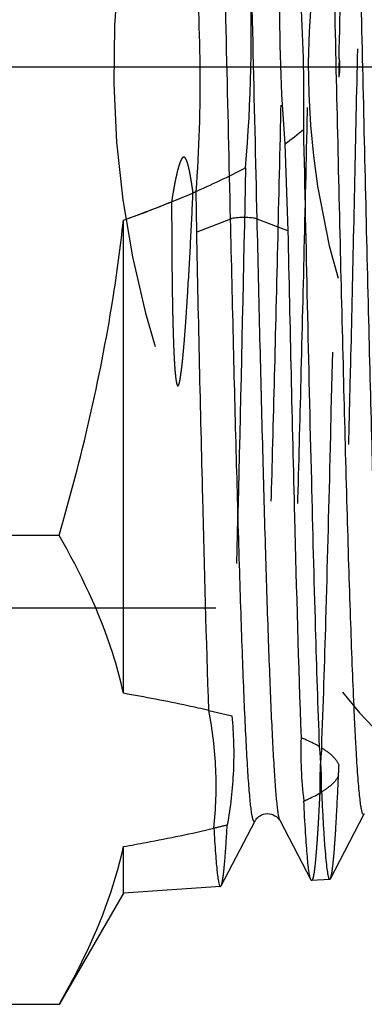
# Model space of a CAD drawing. Header units: millimetres. Extents: x 435 to 565, y 480 to 520.
# Tile 3 of 11: x 526 to 532, y 485 to 501. Entities that reach past the tile are written whole.
import ezdxf

# ---------------------------------------------------------------- set-up
doc = ezdxf.new("R2010")
doc.units = ezdxf.units.MM
doc.header["$LTSCALE"] = 65.185185
doc.linetypes.add('CENTER', pattern=[0.6, 0.375, -0.075, 0.075, -0.075])
doc.linetypes.add('HIDDEN', pattern=[0.2, 0.1, -0.1])
for name, color, linetype in [('ACHSEN_S', 7, 'CONTINUOUS'), ('KONST.EL_MIT_GEO', 7, 'CONTINUOUS'), ('KURVEN', 7, 'CONTINUOUS')]:
    doc.layers.add(name, color=color, linetype=linetype)

msp = doc.modelspace()

# ---------------------------------------------------------------- linework, layer by layer
at = {"layer": 'ACHSEN_S', "color": 2, "linetype": 'CENTER'}
msp.add_line((435.23, 500), (564.77, 500), dxfattribs=at)
at = {"layer": 'KONST.EL_MIT_GEO', "color": 7, "linetype": 'Continuous'}
for p, q in [((530.586, 498.734), (530.633, 497.299)), ((529.135, 497.279), (529.129, 497.948)), ((527.93, 489.687), (527.93, 497.476)), ((529.691, 497.494), (529.135, 497.279)), ((530.633, 497.299), (530.129, 497.494)), ((526.873, 492.284), (519.137, 492.284)), ((529.537, 486.516), (530.095, 487.586)), ((530.507, 487.586), (531.012, 486.616)), ((531.333, 486.635), (531.891, 487.705)), ((527.93, 486.399), (527.93, 487.164)), ((531.322, 486.624), (531.024, 486.604)), ((529.526, 486.505), (527.93, 486.399)), ((527.93, 486.399), (526.873, 484.567)), ((526.873, 484.567), (519.137, 484.567))]:
    msp.add_line(p, q, dxfattribs=at)
at = {"layer": 'KONST.EL_MIT_GEO', "color": 8, "linetype": 'HIDDEN'}
msp.add_line((542.484, 491.09), (515.73, 491.09), dxfattribs=at)
at = {"layer": 'KONST.EL_MIT_GEO', "color": 7, "linetype": 'Continuous'}
msp.add_lwpolyline([(530.095, 487.586), (530.096, 487.588), (530.1, 487.596), (530.106, 487.605), (530.114, 487.616), (530.125, 487.629), (530.139, 487.642), (530.156, 487.657), (530.177, 487.671), (530.202, 487.684), (530.231, 487.696), (530.262, 487.703), (530.296, 487.707), (530.331, 487.705), (530.364, 487.698), (530.394, 487.687), (530.422, 487.672), (530.445, 487.657), (530.463, 487.642), (530.477, 487.628), (530.487, 487.616), (530.495, 487.605), (530.501, 487.597), (530.505, 487.589), (530.507, 487.586)], dxfattribs=at)
for centre, radius, start, end in [((503.323, 499.778), 25.87, 355.9436, 5.0773), ((556.374, 500.878), 25.877, 179.0121, 184.7521), ((505.095, 499.469), 25.804, 358.9024, 3.5429), ((537.326, 488.71), 6.479, 177.8245, 187.0638), ((524.725, 488.16), 6.463, 359.1298, 5.7633)]:
    msp.add_arc(centre, radius, start, end, dxfattribs=at)
at = {"layer": 'KONST.EL_MIT_GEO', "color": 8, "linetype": 'HIDDEN'}
for centre, radius, start, end in [((504.067, 500.532), 25.965, 355.1562, 2.4057), ((557.158, 499.432), 25.691, 178.439, 179.1109), ((520.975, 516.975), 20.701, 289.6301, 291.9774), ((537.618, 488.141), 6.461, 174.247, 180.8598), ((525.039, 488.691), 6.438, 356.8269, 358.2751)]:
    msp.add_arc(centre, radius, start, end, dxfattribs=at)
for points, knots in [([(532.22, 513.316), (532.214, 513.317), (532.203, 513.299), (532.195, 513.268), (532.182, 513.211), (532.172, 513.135), (532.16, 513.037), (532.144, 512.862), (532.124, 512.591), (532.101, 512.203), (532.078, 511.734), (532.055, 511.187), (532.032, 510.565), (532.009, 509.873), (531.977, 508.824), (531.937, 507.375), (531.892, 505.498), (531.846, 503.475), (531.8, 501.36), (531.754, 499.208), (531.708, 497.077), (531.649, 494.437), (531.579, 491.585), (531.513, 489.425), (531.474, 488.497)], [0, 0, 0, 0, 0.000627, 0.002016, 0.004263, 0.007382, 0.011374, 0.016236, 0.028538, 0.044215, 0.063164, 0.08526, 0.110358, 0.13829, 0.168872, 0.237155, 0.313395, 0.395573, 0.481509, 0.568928, 0.655517, 0.738985, 0.88788, 1, 1, 1, 1]), ([(531.476, 500.132), (531.494, 500.97), (531.529, 502.616), (531.583, 505.007), (531.628, 506.902), (531.665, 508.306), (531.692, 509.253), (531.719, 510.117), (531.746, 510.89), (531.772, 511.564), (531.799, 512.134), (531.825, 512.595), (531.848, 512.909), (531.868, 513.102), (531.881, 513.203), (531.894, 513.274), (531.904, 513.312), (531.91, 513.325)], [0, 0, 0, 0, 0.190583, 0.373927, 0.543458, 0.621116, 0.693091, 0.758734, 0.817454, 0.868726, 0.912087, 0.947151, 0.973609, 0.98354, 0.991246, 0.996724, 1, 1, 1, 1]), ([(530.993, 512.354), (530.991, 512.358), (530.988, 512.364), (530.978, 512.368), (530.97, 512.36), (530.959, 512.338), (530.947, 512.291), (530.934, 512.214), (530.921, 512.106), (530.907, 511.97), (530.893, 511.804), (530.879, 511.611), (530.865, 511.389), (530.851, 511.139), (530.837, 510.863), (530.818, 510.442), (530.794, 509.855), (530.766, 509.08), (530.738, 508.217), (530.7, 506.916), (530.653, 505.139), (530.598, 502.875), (530.543, 500.499), (530.488, 498.104), (530.433, 495.781), (530.378, 493.619), (530.331, 491.957), (530.292, 490.769), (530.264, 490.005), (530.237, 489.338), (530.209, 488.772), (530.182, 488.314), (530.158, 488.002), (530.138, 487.81), (530.125, 487.709), (530.111, 487.637), (530.101, 487.599), (530.095, 487.586)], [0, 0, 0, 0, 0.000484, 0.000782, 0.001134, 0.001719, 0.003726, 0.006901, 0.011253, 0.016778, 0.023466, 0.031302, 0.040267, 0.050341, 0.061499, 0.073716, 0.101203, 0.132537, 0.167416, 0.205503, 0.289806, 0.382201, 0.479135, 0.576882, 0.671688, 0.759917, 0.838188, 0.872635, 0.903506, 0.930507, 0.95338, 0.971909, 0.985921, 0.991194, 0.995296, 0.998227, 1, 1, 1, 1]), ([(531.405, 512.354), (531.398, 512.341), (531.388, 512.303), (531.374, 512.231), (531.361, 512.13), (531.34, 511.936), (531.316, 511.623), (531.289, 511.163), (531.262, 510.596), (531.234, 509.926), (531.206, 509.16), (531.167, 507.969), (531.12, 506.303), (531.065, 504.138), (531.01, 501.813), (530.955, 499.417), (530.9, 497.043), (530.845, 494.782), (530.798, 493.008), (530.76, 491.71), (530.732, 490.849), (530.705, 490.077), (530.681, 489.491), (530.661, 489.072), (530.647, 488.797), (530.633, 488.548), (530.62, 488.327), (530.606, 488.134), (530.592, 487.969), (530.578, 487.833), (530.565, 487.726), (530.552, 487.649), (530.54, 487.602), (530.53, 487.581), (530.521, 487.573), (530.511, 487.577), (530.509, 487.583), (530.507, 487.586)], [0, 0, 0, 0, 0.001781, 0.004725, 0.008846, 0.014141, 0.028212, 0.046814, 0.069771, 0.096864, 0.127831, 0.162375, 0.240827, 0.329199, 0.424092, 0.521856, 0.618737, 0.711016, 0.795155, 0.833149, 0.867932, 0.89917, 0.926566, 0.938739, 0.949857, 0.959893, 0.968824, 0.976629, 0.98329, 0.988793, 0.993127, 0.99629, 0.998289, 0.998872, 0.999223, 0.999519, 1, 1, 1, 1]), ([(531.19, 488.788), (531.217, 489.492), (531.267, 491.08), (531.362, 494.76), (531.425, 497.738), (531.47, 499.83)], [0, 0, 0, 0, 0.191192, 0.43149, 1, 1, 1, 1]), ([(529.074, 497.925), (529.071, 497.953), (529.063, 498.011), (529.05, 498.098), (529.036, 498.184), (529.02, 498.27), (529.001, 498.355), (528.982, 498.425), (528.963, 498.473), (528.949, 498.498), (528.936, 498.512), (528.921, 498.516), (528.907, 498.51), (528.895, 498.497), (528.883, 498.478), (528.871, 498.452), (528.857, 498.418), (528.839, 498.362), (528.82, 498.292), (528.8, 498.207), (528.782, 498.122), (528.765, 498.036), (528.745, 497.921), (528.731, 497.835), (528.723, 497.777)], [0, 0, 0, 0, 0.062518, 0.125036, 0.187553, 0.25007, 0.312583, 0.375079, 0.406318, 0.421938, 0.437476, 0.445262, 0.453049, 0.468624, 0.484247, 0.499875, 0.531127, 0.562385, 0.624897, 0.687413, 0.749931, 0.812448, 0.874966, 1, 1, 1, 1]), ([(529.939, 498.34), (529.904, 496.664), (529.838, 493.655), (529.759, 490.647), (529.713, 489.315)], [0, 0, 0, 0, 0.557075, 1, 1, 1, 1]), ([(528.723, 497.777), (528.723, 497.512), (528.724, 497.115), (528.729, 496.588), (528.733, 496.261), (528.738, 496.002), (528.742, 495.808), (528.748, 495.616), (528.753, 495.456), (528.758, 495.329), (528.763, 495.234), (528.768, 495.139), (528.774, 495.045), (528.78, 494.967), (528.787, 494.905), (528.791, 494.866), (528.796, 494.835), (528.8, 494.812), (528.804, 494.789), (528.809, 494.77), (528.815, 494.756), (528.821, 494.746), (528.83, 494.748), (528.835, 494.755), (528.841, 494.767), (528.847, 494.786), (528.853, 494.809), (528.858, 494.832), (528.864, 494.863), (528.87, 494.902), (528.877, 494.949), (528.885, 495.012), (528.895, 495.09), (528.905, 495.185), (528.914, 495.279), (528.926, 495.406), (528.939, 495.566), (528.953, 495.758), (528.971, 496.016), (529, 496.472), (529.037, 497.13), (529.062, 497.659), (529.074, 497.925)], [0, 0, 0, 0, 0.127747, 0.190991, 0.253738, 0.284906, 0.315927, 0.346794, 0.377498, 0.392787, 0.408032, 0.423231, 0.438385, 0.453489, 0.461023, 0.468544, 0.472299, 0.476052, 0.479801, 0.48355, 0.485429, 0.487352, 0.488291, 0.489328, 0.491236, 0.495052, 0.498849, 0.502642, 0.506432, 0.514012, 0.521597, 0.529188, 0.544393, 0.559635, 0.574914, 0.590231, 0.620979, 0.651877, 0.682921, 0.745422, 0.871904, 1, 1, 1, 1]), ([(529.713, 489.315), (529.742, 489.016), (529.759, 488.413), (529.69, 487.814), (529.637, 487.518)], [0, 0, 0, 0, 0.498896, 1, 1, 1, 1]), ([(531.19, 488.788), (531.254, 488.749), (531.367, 488.67), (531.455, 488.556), (531.474, 488.497)], [0, 0, 0, 0, 0.548452, 1, 1, 1, 1]), ([(531.467, 488.335), (531.443, 488.275), (531.345, 488.162), (531.226, 488.083), (531.158, 488.044)], [0, 0, 0, 0, 0.453096, 1, 1, 1, 1]), ([(531.333, 486.635), (531.342, 486.652), (531.353, 486.706), (531.37, 486.807), (531.385, 486.954), (531.402, 487.146), (531.418, 487.382), (531.442, 487.783), (531.457, 488.106), (531.467, 488.335)], [0, 0, 0, 0, 0.033865, 0.094014, 0.180644, 0.293577, 0.43248, 0.596896, 1, 1, 1, 1]), ([(531.158, 488.044), (531.153, 487.933), (531.142, 487.726), (531.126, 487.436), (531.109, 487.189), (531.093, 486.986), (531.077, 486.826), (531.062, 486.712), (531.047, 486.644), (531.036, 486.613), (531.028, 486.605), (531.024, 486.604)], [0, 0, 0, 0, 0.228785, 0.428862, 0.599526, 0.740247, 0.850596, 0.930304, 0.979402, 0.992828, 1, 1, 1, 1]), ([(529.537, 486.516), (529.543, 486.527), (529.552, 486.561), (529.564, 486.623), (529.576, 486.711), (529.594, 486.879), (529.615, 487.15), (529.629, 487.384), (529.637, 487.518)], [0, 0, 0, 0, 0.038524, 0.101637, 0.189694, 0.302677, 0.602793, 1, 1, 1, 1])]:
    msp.add_open_spline(points, degree=3, knots=knots, dxfattribs=at)
at = {"layer": 'KONST.EL_MIT_GEO', "color": 7, "linetype": 'Continuous'}
for points, knots in [([(529.691, 497.494), (529.67, 498.418), (529.627, 500.268), (529.565, 502.998), (529.513, 505.214), (529.47, 506.889), (529.439, 508.034), (529.408, 509.086), (529.377, 510.032), (529.346, 510.861), (529.316, 511.563), (529.289, 512.066), (529.268, 512.399), (529.252, 512.595), (529.237, 512.755), (529.223, 512.878), (529.208, 512.963), (529.197, 513.009), (529.189, 513.024)], [0, 0, 0, 0, 0.17845, 0.357103, 0.527156, 0.606352, 0.680376, 0.748352, 0.809481, 0.863054, 0.90846, 0.94519, 0.960172, 0.972844, 0.983175, 0.991144, 0.996744, 1, 1, 1, 1]), ([(530.129, 497.494), (530.106, 498.464), (530.062, 500.403), (529.997, 503.256), (529.942, 505.561), (529.897, 507.288), (529.864, 508.455), (529.832, 509.513), (529.804, 510.321), (529.781, 510.903), (529.765, 511.287), (529.749, 511.636), (529.733, 511.947), (529.717, 512.221), (529.701, 512.455), (529.685, 512.649), (529.669, 512.803), (529.656, 512.907), (529.644, 512.968), (529.636, 513), (529.628, 513.02), (529.621, 513.035), (529.608, 513.035), (529.605, 513.027), (529.603, 513.024)], [0, 0, 0, 0, 0.18686, 0.373464, 0.549711, 0.630981, 0.706234, 0.774492, 0.834878, 0.861876, 0.886627, 0.909056, 0.929094, 0.946679, 0.961761, 0.974297, 0.984254, 0.991613, 0.994317, 0.996376, 0.997804, 0.998649, 0.999165, 1, 1, 1, 1]), ([(531.891, 487.705), (531.889, 487.702), (531.886, 487.696), (531.876, 487.692), (531.867, 487.7), (531.857, 487.721), (531.845, 487.768), (531.832, 487.845), (531.819, 487.952), (531.805, 488.087), (531.791, 488.252), (531.777, 488.445), (531.763, 488.665), (531.749, 488.914), (531.735, 489.189), (531.716, 489.607), (531.692, 490.191), (531.664, 490.962), (531.636, 491.821), (531.598, 493.116), (531.551, 494.884), (531.496, 497.137), (531.441, 499.501), (531.386, 501.884), (531.331, 504.196), (531.276, 506.348), (531.229, 508.003), (531.19, 509.185), (531.162, 509.945), (531.135, 510.61), (531.107, 511.173), (531.08, 511.629), (531.056, 511.94), (531.036, 512.131), (531.023, 512.232), (531.009, 512.303), (530.999, 512.341), (530.993, 512.354)], [0, 0, 0, 0, 0.000487, 0.000787, 0.001139, 0.001722, 0.003724, 0.006895, 0.011242, 0.016763, 0.023446, 0.031277, 0.040237, 0.050306, 0.06146, 0.073672, 0.101151, 0.132476, 0.167348, 0.205429, 0.289721, 0.382108, 0.479038, 0.576785, 0.671595, 0.759832, 0.838114, 0.872568, 0.903447, 0.930456, 0.953338, 0.971877, 0.985899, 0.991177, 0.995285, 0.998221, 1, 1, 1, 1]), ([(532.302, 487.705), (532.296, 487.719), (532.285, 487.757), (532.272, 487.828), (532.259, 487.929), (532.238, 488.122), (532.214, 488.434), (532.187, 488.892), (532.16, 489.457), (532.132, 490.124), (532.104, 490.886), (532.065, 492.071), (532.018, 493.73), (531.963, 495.885), (531.908, 498.199), (531.853, 500.583), (531.798, 502.946), (531.743, 505.196), (531.696, 506.961), (531.658, 508.253), (531.63, 509.109), (531.602, 509.877), (531.579, 510.46), (531.559, 510.877), (531.545, 511.151), (531.531, 511.398), (531.517, 511.618), (531.504, 511.81), (531.49, 511.974), (531.476, 512.109), (531.463, 512.215), (531.449, 512.292), (531.438, 512.338), (531.427, 512.36), (531.419, 512.368), (531.409, 512.364), (531.406, 512.358), (531.405, 512.354)], [0, 0, 0, 0, 0.001787, 0.004736, 0.008863, 0.014164, 0.028245, 0.046857, 0.069824, 0.096926, 0.127902, 0.162453, 0.240918, 0.329299, 0.424197, 0.521962, 0.618839, 0.71111, 0.795237, 0.833224, 0.867998, 0.899228, 0.926614, 0.938782, 0.949895, 0.959926, 0.968852, 0.976651, 0.983307, 0.988805, 0.993134, 0.996292, 0.998286, 0.998867, 0.999218, 0.999516, 1, 1, 1, 1]), ([(531.156, 488.809), (531.13, 489.459), (531.084, 490.92), (530.995, 494.309), (530.936, 497.047), (530.895, 498.975)], [0, 0, 0, 0, 0.191999, 0.431248, 1, 1, 1, 1]), ([(526.873, 492.284), (527.24, 493.557), (527.648, 495.284), (527.883, 497.037), (527.93, 497.476)], [0, 0, 0, 0, 0.749898, 1, 1, 1, 1]), ([(530.129, 497.494), (530.1, 497.505), (530.026, 497.516), (529.91, 497.523), (529.794, 497.516), (529.72, 497.505), (529.691, 497.494)], [0, 0, 0, 0, 0.211299, 0.5, 0.788701, 1, 1, 1, 1]), ([(530.095, 487.586), (530.092, 487.581), (530.082, 487.567), (530.063, 487.594), (530.055, 487.629), (530.042, 487.691), (530.03, 487.775), (530.018, 487.883), (530.005, 488.015), (529.993, 488.17), (529.98, 488.348), (529.963, 488.63), (529.941, 489.038), (529.916, 489.59), (529.891, 490.223), (529.866, 490.932), (529.832, 492.014), (529.789, 493.51), (529.74, 495.444), (529.708, 496.795), (529.691, 497.494)], [0, 0, 0, 0, 0.001755, 0.003511, 0.00737, 0.013566, 0.022135, 0.033075, 0.046373, 0.062006, 0.079948, 0.100164, 0.147262, 0.202939, 0.266764, 0.338243, 0.416821, 0.592787, 0.789208, 1, 1, 1, 1]), ([(530.507, 487.586), (530.501, 487.597), (530.492, 487.626), (530.481, 487.681), (530.47, 487.756), (530.453, 487.899), (530.433, 488.128), (530.41, 488.464), (530.387, 488.879), (530.363, 489.37), (530.34, 489.933), (530.307, 490.818), (530.267, 492.074), (530.221, 493.734), (530.174, 495.565), (530.144, 496.837), (530.129, 497.494)], [0, 0, 0, 0, 0.003563, 0.009184, 0.016896, 0.026701, 0.052545, 0.086567, 0.128544, 0.178194, 0.235182, 0.299118, 0.44605, 0.614988, 0.801329, 1, 1, 1, 1]), ([(530.633, 497.299), (530.668, 495.729), (530.73, 492.948), (530.807, 490.168), (530.852, 488.956)], [0, 0, 0, 0, 0.564329, 1, 1, 1, 1]), ([(529.335, 489.405), (529.295, 490.574), (529.225, 493.199), (529.166, 495.823), (529.135, 497.279)], [0, 0, 0, 0, 0.445492, 1, 1, 1, 1]), ([(527.93, 489.687), (527.882, 489.909), (527.638, 490.815), (527.228, 491.669), (526.873, 492.284)], [0, 0, 0, 0, 0.242092, 1, 1, 1, 1]), ([(529.335, 489.405), (529.219, 489.432), (528.753, 489.534), (528.284, 489.624), (527.93, 489.687)], [0, 0, 0, 0, 0.247535, 1, 1, 1, 1]), ([(529.417, 487.465), (529.452, 487.787), (529.474, 488.439), (529.396, 489.086), (529.335, 489.405)], [0, 0, 0, 0, 0.49881, 1, 1, 1, 1]), ([(531.156, 488.809), (531.132, 488.822), (531.034, 488.876), (530.931, 488.923), (530.852, 488.956)], [0, 0, 0, 0, 0.240702, 1, 1, 1, 1]), ([(530.897, 487.914), (530.923, 487.925), (531.022, 487.97), (531.119, 488.019), (531.188, 488.061)], [0, 0, 0, 0, 0.259141, 1, 1, 1, 1]), ([(531.188, 488.061), (531.193, 487.95), (531.203, 487.742), (531.22, 487.452), (531.236, 487.204), (531.253, 487.001), (531.269, 486.842), (531.284, 486.729), (531.299, 486.661), (531.31, 486.632), (531.318, 486.624), (531.322, 486.624)], [0, 0, 0, 0, 0.229934, 0.430836, 0.601991, 0.742859, 0.852996, 0.932133, 0.980316, 0.993199, 1, 1, 1, 1]), ([(531.012, 486.616), (531.005, 486.63), (530.995, 486.671), (530.981, 486.75), (530.967, 486.864), (530.953, 487.01), (530.939, 487.19), (530.918, 487.495), (530.905, 487.74), (530.897, 487.914)], [0, 0, 0, 0, 0.036135, 0.097705, 0.184992, 0.297913, 0.43623, 0.599628, 1, 1, 1, 1]), ([(527.93, 487.164), (528.056, 487.186), (528.553, 487.278), (529.049, 487.379), (529.417, 487.465)], [0, 0, 0, 0, 0.252342, 1, 1, 1, 1]), ([(529.417, 487.465), (529.425, 487.325), (529.437, 487.13), (529.456, 486.891), (529.47, 486.755), (529.482, 486.65), (529.496, 486.572), (529.506, 486.53), (529.519, 486.504), (529.526, 486.505)], [0, 0, 0, 0, 0.431592, 0.602425, 0.742787, 0.852439, 0.931287, 0.979617, 1, 1, 1, 1]), ([(526.873, 484.567), (526.994, 484.777), (527.44, 485.6), (527.785, 486.485), (527.93, 487.164)], [0, 0, 0, 0, 0.259029, 1, 1, 1, 1]), ([(531.024, 486.604), (531.023, 486.604), (531.018, 486.606), (531.015, 486.611), (531.012, 486.616)], [0, 0, 0, 0, 0.180068, 1, 1, 1, 1]), ([(531.322, 486.624), (531.323, 486.624), (531.328, 486.626), (531.331, 486.631), (531.333, 486.635)], [0, 0, 0, 0, 0.180303, 1, 1, 1, 1]), ([(529.526, 486.505), (529.527, 486.505), (529.532, 486.507), (529.535, 486.512), (529.537, 486.516)], [0, 0, 0, 0, 0.180329, 1, 1, 1, 1])]:
    msp.add_open_spline(points, degree=3, knots=knots, dxfattribs=at)
at = {"layer": 'KONST.EL_MIT_GEO', "color": 8, "linetype": 'HIDDEN'}
for points in [[(531.476, 500.132), (531.491, 500.032), (531.489, 499.929), (531.47, 499.83)], [(529.939, 498.34), (529.658, 498.188), (529.368, 498.052), (529.074, 497.925)], [(529.335, 489.406), (529.461, 489.377), (529.587, 489.346), (529.713, 489.315)], [(529.637, 487.518), (529.564, 487.499), (529.49, 487.482), (529.417, 487.465)]]:
    msp.add_open_spline(points, degree=3, dxfattribs=at)
at = {"layer": 'KONST.EL_MIT_GEO', "color": 7, "linetype": 'Continuous'}
for points in [[(530.586, 498.734), (530.692, 498.809), (530.796, 498.889), (530.895, 498.975)], [(527.93, 497.476), (528.334, 497.621), (528.735, 497.776), (529.129, 497.948)]]:
    msp.add_open_spline(points, degree=3, dxfattribs=at)
at = {"layer": 'KURVEN', "color": 40, "linetype": 'Continuous'}
msp.add_line((527.77, 500), (559.77, 500), dxfattribs=at)
at = {"layer": 'KURVEN', "color": 8, "linetype": 'HIDDEN'}
for radius, start, end in [(16, 126.6855, 235.3144), (12.8, 108.2355, 251.1744)]:
    msp.add_arc((543.77, 500), radius, start, end, dxfattribs=at)

doc.saveas('drawing.dxf')
